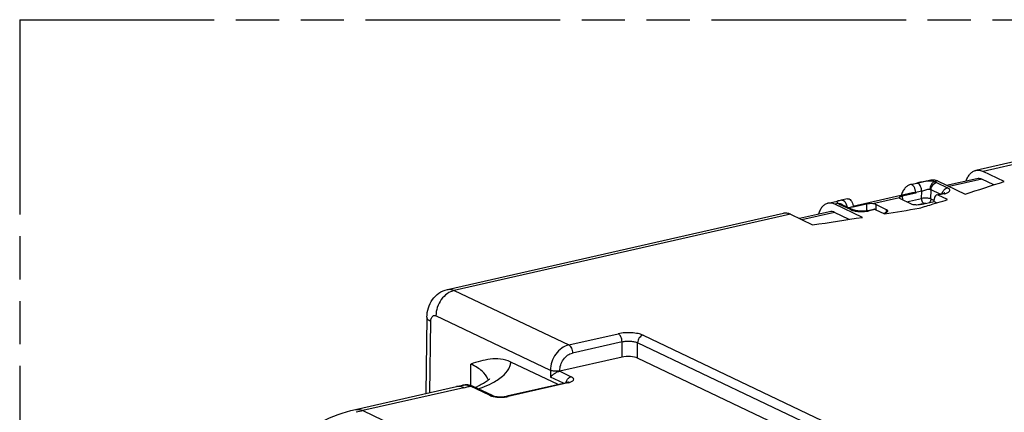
# Model space of a CAD drawing. Header units: millimetres. Extents: x 0 to 210, y 0 to 297.
# Tile 10 of 14: x 50 to 94, y 240 to 258. Entities that reach past the tile are written whole.
import ezdxf

# ---------------------------------------------------------------- set-up
doc = ezdxf.new("R2010")
doc.units = ezdxf.units.MM
doc.header["$LTSCALE"] = 19.36
doc.linetypes.add('PHANTOM', pattern=[0.8, 0.45, -0.05, 0.1, -0.05, 0.1, -0.05])
doc.layers.get('0').update_dxf_attribs({"linetype": 'CONTINUOUS'})
doc.layers.add('DEFAULT_3', color=7, linetype='PHANTOM')

msp = doc.modelspace()

# ---------------------------------------------------------------- linework, layer by layer
at = {"color": 7, "linetype": 'Continuous'}
for p, q in [((107.69687, 254.27769), (92.94492, 250.93738)), ((94.21474, 250.445), (93.27648, 250.8918)), ((90.37262, 250.38567), (90.92569, 250.5109)), ((91.232, 250.46763), (92.46605, 249.87998)), ((91.63644, 250.27504), (92.98948, 250.58141)), ((93.75234, 250.29301), (93.21051, 250.55102)), ((90.07773, 250.31862), (90.29755, 250.36848)), ((86.3198, 249.46798), (86.75287, 249.56604)), ((86.91715, 249.60308), (86.82615, 249.58304)), ((86.82725, 249.58288), (86.82675, 249.58277)), ((87.20369, 249.66785), (86.91715, 249.60308)), ((90.10547, 249.92838), (87.43978, 249.32478)), ((89.51979, 249.7156), (89.51981, 249.71533)), ((90.05649, 249.43195), (89.57248, 249.66244)), ((90.24915, 249.92591), (89.65068, 249.7904)), ((90.24885, 249.9434), (90.24913, 249.92592)), ((91.0725, 249.54274), (91.07706, 249.64145)), ((91.45294, 249.90005), (91.24543, 249.85306)), ((91.66844, 249.63114), (91.25063, 249.83011)), ((91.46422, 249.90269), (91.45299, 249.90006)), ((87.86332, 248.83777), (86.62926, 249.42544)), ((86.97446, 249.40275), (86.94554, 249.42156)), ((86.97474, 249.40317), (87.46509, 249.16966)), ((87.44731, 249.2915), (87.4465, 249.30919)), ((88.0458, 249.427), (87.44733, 249.29148)), ((88.10307, 249.14153), (88.37169, 249.20235)), ((88.43732, 249.19308), (88.85514, 248.99412)), ((88.94692, 249.18072), (88.46292, 249.4112)), ((90.4731, 249.40702), (91.0725, 249.54274)), ((91.03703, 249.43794), (91.24806, 249.50215)), ((91.0725, 249.54274), (91.19296, 249.48538)), ((69.2822, 245.61012), (84.33366, 249.01825)), ((84.63996, 248.97499), (85.63341, 248.50191)), ((86.39745, 249.08876), (85.04441, 248.78239)), ((87.27277, 248.7468), (86.61847, 249.05838)), ((88.7889, 249.02566), (88.86982, 249.04399)), ((68.36492, 244.3773), (68.31411, 240.95265)), ((77.0995, 242.58366), (74.31339, 241.9528)), ((93.00852, 235.29721), (77.79469, 242.54206)), ((74.23869, 241.35824), (72.12065, 242.36685)), ((65.15812, 240.23803), (69.69012, 241.26422)), ((69.95869, 241.32933), (69.95879, 241.32936)), ((70.07037, 241.34804), (69.9588, 241.32936)), ((70.19518, 241.346), (70.07037, 241.34804)), ((70.31899, 241.32112), (70.19518, 241.346)), ((70.43834, 241.27537), (70.31899, 241.32112)), ((71.29901, 240.86552), (70.43826, 241.27541)), ((74.60948, 241.4422), (71.93812, 240.83732))]:
    msp.add_line(p, q, dxfattribs=at)
at = {"color": 9, "linetype": 'Continuous'}
for p, q in [((105.86204, 253.74157), (93.27648, 250.8918)), ((91.232, 250.46763), (91.08411, 250.43415)), ((93.21051, 250.55102), (91.75092, 250.22052)), ((90.5143, 249.68548), (90.51846, 250.00645)), ((90.9309, 249.66055), (90.93591, 250.07354)), ((91.34945, 249.87661), (90.93591, 250.07354)), ((91.18291, 250.39777), (91.67316, 250.16431)), ((89.51981, 249.71533), (88.33111, 249.44617)), ((89.65068, 249.7904), (89.66378, 249.61896)), ((89.8432, 249.53352), (90.5143, 249.68548)), ((90.9309, 249.66055), (91.07478, 249.59203)), ((91.51891, 249.89085), (91.25063, 249.83011)), ((86.77713, 249.45892), (86.62926, 249.42544)), ((87.33589, 249.18219), (86.84548, 249.41572)), ((88.0458, 249.427), (88.04229, 249.12574)), ((88.43732, 249.19308), (88.16904, 249.13234)), ((88.46292, 249.4112), (88.45995, 249.18231)), ((88.93813, 249.0657), (88.94693, 249.18072)), ((90.62764, 249.45255), (90.36733, 249.3936)), ((84.63996, 248.97499), (69.59008, 245.56722)), ((86.61848, 249.05838), (85.15888, 248.72788)), ((69.59008, 245.56722), (74.71217, 243.12808)), ((73.89601, 241.99353), (68.76701, 244.43597)), ((68.49359, 240.99329), (68.54081, 244.17588)), ((74.71217, 243.12808), (76.93184, 243.63068)), ((78.04416, 243.56411), (94.21153, 235.86519)), ((77.10207, 243.2713), (74.88236, 242.76869)), ((77.0995, 242.58366), (77.10207, 243.2713)), ((77.79469, 242.54206), (77.79726, 243.22969)), ((93.96465, 235.53076), (77.79726, 243.22969)), ((70.33072, 241.31662), (70.32979, 242.27536)), ((73.89601, 241.99353), (73.89943, 241.69297)), ((74.48516, 241.41405), (73.89943, 241.69297)), ((74.31316, 241.97349), (74.31339, 241.9528)), ((74.31339, 241.9528), (74.8299, 241.70684)), ((70.02, 241.21825), (65.48799, 240.19206)), ((71.16975, 240.87806), (70.309, 241.28795)), ((74.67545, 241.433), (72.0041, 240.82812)), ((65.48799, 240.19206), (82.70559, 231.99302))]:
    msp.add_line(p, q, dxfattribs=at)
at = {"color": 7, "linetype": 'Continuous'}
for points in [[(91.54517, 249.9291), (91.54906, 249.93196), (91.54355, 249.929), (91.52729, 249.92192), (91.50058, 249.91265), (91.46422, 249.90269)], [(87.49526, 249.15783), (87.48015, 249.16325), (87.46514, 249.16964)], [(87.97069, 249.12105), (87.8913, 249.11575), (87.81079, 249.1147), (87.73338, 249.11765), (87.66413, 249.12375), (87.6032, 249.13225), (87.55119, 249.14244), (87.50988, 249.1532), (87.49526, 249.15783)], [(88.10308, 249.14153), (88.04315, 249.13013), (87.97069, 249.12105)]]:
    msp.add_lwpolyline(points, dxfattribs=at)
for centre, radius, start, end in [((53.25435, 374.22553), 130.38165, 287.502387, 288.3099687), ((95.3505, 228.5117), 22.43327, 102.898178, 103.02004), ((93.43029, 236.8917), 13.83608, 102.767392, 102.893286), ((92.80033, 239.67093), 10.98635, 102.635472, 102.766354), ((51.02674, 381.32923), 137.82647, 286.9672958, 287.1500959), ((86.89585, 249.23751), 0.18348, 64.534812, 75.05542), ((52.40087, 477.07287), 230.97366, 279.0808886, 279.4693464), ((50.04827, 384.551), 141.19354, 286.6063557, 286.8760352), ((50.95317, 486.32674), 240.34011, 278.2965437, 278.8341407), ((67.75299, 249.84088), 8.7927, 282.727323, 284.528028), ((69.03233, 244.89795), 3.95751, 292.214975, 293.736088)]:
    msp.add_arc(centre, radius, start, end, dxfattribs=at)
at = {"color": 9, "linetype": 'Continuous'}
for centre, radius, start, end in [((90.29525, 250.24562), 0.1224, 64.236728, 70.233333), ((86.80313, 249.31974), 0.35176, 33.464429, 36.553742), ((87.79166, 250.54748), 1.44734, 260.211895, 263.642678), ((87.90803, 250.28937), 1.18611, 279.693573, 282.712158), ((67.62695, 251.78807), 10.83733, 282.756887, 283.287225), ((67.74551, 251.28746), 10.32288, 283.28543, 284.378764), ((70.58343, 241.42931), 0.53953, 13.199733, 18.994021), ((71.62414, 242.21084), 1.41564, 260.00517, 263.516426), ((71.73319, 242.03232), 1.2343, 279.777304, 282.678773), ((66.8781, 234.05748), 6.29011, 102.767677, 105.543971)]:
    msp.add_arc(centre, radius, start, end, dxfattribs=at)
at = {"color": 7, "linetype": 'Continuous'}
for centre, major_axis, ratio, start_param, end_param in [((91.24659, 249.54573), (-0.06063, 0.29385), 0.54056658, -0.38837479, 1.13006162), ((88.44192, 248.91066), (-0.07177, 0.29133), 0.52912012, -0.40874238, -0.00998749), ((77.38271, 242.44871), (0.5, 0.00051), 0.32812955, 0.60211717, 2.17260891)]:
    msp.add_ellipse(centre, major_axis=major_axis, ratio=ratio, start_param=start_param, end_param=end_param, dxfattribs=at)
for points, knots in [([(92.50775, 250.47478), (92.53006, 250.53482), (92.58093, 250.64565), (92.68291, 250.78664), (92.80447, 250.88823), (92.89819, 250.92678), (92.94492, 250.93736)], [0, 0, 0, 0, 0.29039706, 0.54968055, 0.78272797, 1, 1, 1, 1]), ([(92.94492, 250.93736), (92.99792, 250.94936), (93.11392, 250.95301), (93.22334, 250.9171), (93.27645, 250.89181)], [0, 0, 0, 0, 0.48016748, 1, 1, 1, 1]), ([(90.90246, 250.46267), (90.81982, 250.4652), (90.64911, 250.44652), (90.48272, 250.4104), (90.39709, 250.3912)], [0, 0, 0, 0, 0.48509707, 1, 1, 1, 1]), ([(91.08411, 250.43415), (91.07012, 250.43843), (91.01074, 250.4542), (90.9492, 250.46124), (90.90246, 250.46267)], [0, 0, 0, 0, 0.23828637, 1, 1, 1, 1]), ([(90.92569, 250.5109), (90.95133, 250.5167), (90.9866, 250.52101), (91.02183, 250.52073), (91.03075, 250.52038)], [0, 0, 0, 0, 0.74657824, 1, 1, 1, 1]), ([(91.08418, 250.43067), (91.07793, 250.42838), (91.05162, 250.41684), (91.02807, 250.39953), (91.01195, 250.38451)], [0, 0, 0, 0, 0.23192808, 1, 1, 1, 1]), ([(91.03075, 250.52038), (91.0389, 250.52006), (91.07217, 250.51778), (91.10515, 250.51174), (91.12952, 250.5054)], [0, 0, 0, 0, 0.24468418, 1, 1, 1, 1]), ([(91.08411, 250.43415), (91.09319, 250.43149), (91.12675, 250.42119), (91.15976, 250.40881), (91.18291, 250.39777)], [0, 0, 0, 0, 0.26944534, 1, 1, 1, 1]), ([(91.12952, 250.5054), (91.13809, 250.50317), (91.17311, 250.49309), (91.20708, 250.4795), (91.23198, 250.46764)], [0, 0, 0, 0, 0.24291724, 1, 1, 1, 1]), ([(92.98948, 250.58141), (93.02483, 250.58942), (93.10217, 250.59176), (93.17513, 250.56787), (93.21051, 250.55102)], [0, 0, 0, 0, 0.48044121, 1, 1, 1, 1]), ([(90.01351, 250.30408), (89.96765, 250.29195), (89.87595, 250.24917), (89.75972, 250.14088), (89.66447, 249.99293), (89.61881, 249.87795), (89.59925, 249.81583)], [0, 0, 0, 0, 0.2136611, 0.44596442, 0.70666479, 1, 1, 1, 1]), ([(90.08292, 250.29571), (90.07719, 250.29844), (90.0553, 250.30718), (90.03016, 250.30849), (90.01351, 250.30408)], [0, 0, 0, 0, 0.26951462, 1, 1, 1, 1]), ([(90.17428, 250.20662), (90.16779, 250.21685), (90.14325, 250.25174), (90.11063, 250.28251), (90.08292, 250.29571)], [0, 0, 0, 0, 0.28304489, 1, 1, 1, 1]), ([(90.24885, 249.9434), (90.24825, 249.99044), (90.23426, 250.08244), (90.19834, 250.16865), (90.17428, 250.20662)], [0, 0, 0, 0, 0.51143629, 1, 1, 1, 1]), ([(90.88722, 250.09474), (90.89171, 250.09313), (90.9083, 250.08694), (90.92454, 250.07973), (90.93591, 250.07356)], [0, 0, 0, 0, 0.26942492, 1, 1, 1, 1]), ([(90.97899, 250.34836), (90.96554, 250.33118), (90.91663, 250.25502), (90.89179, 250.16371), (90.88939, 250.09529)], [0, 0, 0, 0, 0.24170704, 1, 1, 1, 1]), ([(90.93591, 250.07354), (90.93913, 250.14736), (90.9916, 250.28936), (91.1159, 250.38262), (91.18289, 250.39778)], [0, 0, 0, 0, 0.51825375, 1, 1, 1, 1]), ([(86.82644, 249.58269), (86.81052, 249.57909), (86.78241, 249.57253), (86.7501, 249.56382), (86.73086, 249.55633), (86.72158, 249.55119), (86.71532, 249.54564), (86.71247, 249.53564), (86.72208, 249.5223), (86.73658, 249.50609), (86.75611, 249.4842), (86.76986, 249.46795), (86.77713, 249.45892)], [0, 0, 0, 0, 0.21556939, 0.38155732, 0.44161897, 0.48764389, 0.52174913, 0.54912947, 0.6165012, 0.71768848, 0.84675819, 1, 1, 1, 1]), ([(87.20369, 249.66785), (87.20905, 249.66927), (87.23224, 249.67305), (87.25626, 249.66697), (87.27234, 249.65931)], [0, 0, 0, 0, 0.23742117, 1, 1, 1, 1]), ([(87.27234, 249.65931), (87.3037, 249.64437), (87.36203, 249.58652), (87.39758, 249.51576), (87.41277, 249.4746)], [0, 0, 0, 0, 0.44186783, 1, 1, 1, 1]), ([(89.6507, 249.79041), (89.63193, 249.78617), (89.59849, 249.77754), (89.55648, 249.76124), (89.52688, 249.74286), (89.51917, 249.72356), (89.51978, 249.7156)], [0, 0, 0, 0, 0.36204306, 0.64719188, 0.84992808, 1, 1, 1, 1]), ([(89.57248, 249.66244), (89.56498, 249.66601), (89.54326, 249.67759), (89.52127, 249.69834), (89.51981, 249.71533)], [0, 0, 0, 0, 0.327533, 1, 1, 1, 1]), ([(90.24913, 249.92592), (90.23706, 249.92888), (90.18977, 249.93792), (90.1403, 249.93622), (90.10547, 249.92836)], [0, 0, 0, 0, 0.25822997, 1, 1, 1, 1]), ([(86.3198, 249.46798), (86.2724, 249.45724), (86.17712, 249.41635), (86.05622, 249.30732), (85.95755, 249.1562), (85.91061, 249.03813), (85.8906, 248.97422)], [0, 0, 0, 0, 0.21356849, 0.44505625, 0.70572897, 1, 1, 1, 1]), ([(86.62925, 249.42544), (86.57968, 249.44905), (86.47754, 249.48258), (86.36926, 249.47918), (86.3198, 249.46798)], [0, 0, 0, 0, 0.51983823, 1, 1, 1, 1]), ([(86.84548, 249.41572), (86.83875, 249.419), (86.81475, 249.4313), (86.7917, 249.44596), (86.77713, 249.45892)], [0, 0, 0, 0, 0.27749452, 1, 1, 1, 1]), ([(86.77714, 249.45958), (86.80661, 249.46281), (86.86615, 249.46021), (86.9214, 249.43726), (86.94551, 249.42158)], [0, 0, 0, 0, 0.50758617, 1, 1, 1, 1]), ([(86.84548, 249.41572), (86.8537, 249.41759), (86.88599, 249.42308), (86.91968, 249.42105), (86.94317, 249.41478)], [0, 0, 0, 0, 0.25759903, 1, 1, 1, 1]), ([(87.41277, 249.4746), (87.42752, 249.43465), (87.44101, 249.3792), (87.44589, 249.32299), (87.4465, 249.30919)], [0, 0, 0, 0, 0.75509699, 1, 1, 1, 1]), ([(88.33111, 249.44617), (88.28269, 249.45274), (88.18617, 249.45159), (88.09139, 249.43736), (88.04575, 249.427)], [0, 0, 0, 0, 0.51074159, 1, 1, 1, 1]), ([(88.46292, 249.4112), (88.45419, 249.41536), (88.41182, 249.43232), (88.36668, 249.44134), (88.33111, 249.44617)], [0, 0, 0, 0, 0.21209169, 1, 1, 1, 1]), ([(88.99962, 249.12259), (89.00002, 249.12777), (88.99727, 249.14281), (88.97801, 249.1641), (88.95854, 249.17519), (88.94692, 249.18072)], [0, 0, 0, 0, 0.18894255, 0.53205863, 1, 1, 1, 1]), ([(90.4731, 249.40702), (90.43784, 249.39904), (90.36303, 249.38922), (90.25112, 249.38862), (90.14696, 249.40127), (90.08294, 249.41936), (90.05649, 249.43195)], [0, 0, 0, 0, 0.25657886, 0.533099, 0.79211078, 1, 1, 1, 1]), ([(84.63991, 248.97501), (84.59056, 248.99852), (84.48962, 249.03208), (84.38234, 249.02926), (84.33366, 249.01824)], [0, 0, 0, 0, 0.52268981, 1, 1, 1, 1]), ([(86.61847, 249.05838), (86.58309, 249.07523), (86.51013, 249.09911), (86.4328, 249.09676), (86.39745, 249.08875)], [0, 0, 0, 0, 0.51955049, 1, 1, 1, 1]), ([(88.86982, 249.04399), (88.87765, 249.04576), (88.9055, 249.05274), (88.93292, 249.06218), (88.9514, 249.07153)], [0, 0, 0, 0, 0.27926943, 1, 1, 1, 1]), ([(88.9514, 249.07153), (88.95482, 249.07325), (88.96677, 249.07973), (88.97807, 249.08767), (88.98497, 249.09461)], [0, 0, 0, 0, 0.28129896, 1, 1, 1, 1]), ([(68.36492, 244.3773), (68.36697, 244.51521), (68.40644, 244.79164), (68.58769, 245.17054), (68.88761, 245.46684), (69.14754, 245.57963), (69.2822, 245.61012)], [0, 0, 0, 0, 0.25039692, 0.49942476, 0.74933696, 1, 1, 1, 1]), ([(72.12065, 242.36685), (71.97394, 242.43671), (71.66399, 242.52067), (71.19757, 242.50459), (70.75728, 242.40797), (70.47235, 242.31956), (70.32979, 242.27536)], [0, 0, 0, 0, 0.26549596, 0.51261364, 0.75613675, 1, 1, 1, 1]), ([(74.31339, 241.9528), (74.26931, 241.94282), (74.18352, 241.90917), (74.0691, 241.84351), (73.97332, 241.77097), (73.92057, 241.7188), (73.89943, 241.69297)], [0, 0, 0, 0, 0.27384297, 0.5528444, 0.79778396, 1, 1, 1, 1]), ([(71.16214, 241.60865), (71.15177, 241.59511), (71.10763, 241.55323), (71.00806, 241.47506), (70.83993, 241.37545), (70.70346, 241.30958), (70.62533, 241.27521)], [0, 0, 0, 0, 0.0804986, 0.28538258, 0.59713984, 1, 1, 1, 1]), ([(74.65222, 241.45327), (74.64896, 241.4523), (74.63481, 241.44825), (74.62052, 241.4447), (74.60948, 241.4422)], [0, 0, 0, 0, 0.23091718, 1, 1, 1, 1]), ([(74.70407, 241.47205), (74.70524, 241.47295), (74.71118, 241.4769), (74.69195, 241.46626), (74.67977, 241.46252), (74.66165, 241.45606), (74.65222, 241.45327)], [0, 0, 0, 0, 0.06922539, 0.21475838, 0.53832848, 1, 1, 1, 1]), ([(71.29901, 240.86552), (71.32393, 240.85365), (71.39431, 240.83385), (71.51733, 240.81413), (71.6665, 240.80725), (71.77065, 240.81261), (71.82234, 240.81836)], [0, 0, 0, 0, 0.15631237, 0.41046597, 0.70546784, 1, 1, 1, 1]), ([(71.82234, 240.81836), (71.83277, 240.81952), (71.87159, 240.82434), (71.91021, 240.83099), (71.93812, 240.83732)], [0, 0, 0, 0, 0.26831446, 1, 1, 1, 1]), ([(62.22384, 238.80812), (62.66187, 239.15145), (63.59274, 239.74402), (64.63325, 240.11918), (65.15812, 240.23803)], [0, 0, 0, 0, 0.50840102, 1, 1, 1, 1])]:
    msp.add_open_spline(points, degree=3, knots=knots, dxfattribs=at)
for points in [[(90.51846, 250.00645), (90.42858, 249.98546), (90.33832, 249.96606), (90.24885, 249.94339)], [(91.01195, 250.38451), (91.00002, 250.37339), (90.98904, 250.3612), (90.97899, 250.34836)], [(87.4465, 249.30918), (87.38668, 249.29691), (87.32712, 249.28337), (87.26756, 249.26991)], [(88.98497, 249.09461), (88.98871, 249.09837), (88.99212, 249.10256), (88.99473, 249.10718)], [(88.99473, 249.10718), (88.99737, 249.11187), (88.99921, 249.11721), (88.99962, 249.12259)]]:
    msp.add_open_spline(points, degree=3, dxfattribs=at)
at = {"color": 9, "linetype": 'Continuous'}
for points, knots in [([(90.28245, 250.36504), (90.28675, 250.36601), (90.30488, 250.3687), (90.3236, 250.36549), (90.33664, 250.36081)], [0, 0, 0, 0, 0.24172377, 1, 1, 1, 1]), ([(90.51846, 250.00645), (90.51619, 250.07741), (90.49114, 250.18471), (90.42226, 250.3006), (90.37344, 250.34396), (90.34845, 250.35585)], [0, 0, 0, 0, 0.52943814, 0.79362438, 1, 1, 1, 1]), ([(90.51846, 250.00645), (90.54799, 250.01894), (90.61023, 250.04152), (90.72994, 250.08249), (90.8265, 250.10145), (90.88722, 250.09474)], [0, 0, 0, 0, 0.25211184, 0.51956091, 1, 1, 1, 1]), ([(91.43363, 249.89571), (91.43541, 249.90429), (91.44405, 249.93962), (91.45797, 249.97363), (91.47102, 249.99794)], [0, 0, 0, 0, 0.24106334, 1, 1, 1, 1]), ([(91.47102, 249.99794), (91.4938, 250.04039), (91.5511, 250.11212), (91.63312, 250.15525), (91.67315, 250.16431)], [0, 0, 0, 0, 0.54000022, 1, 1, 1, 1]), ([(91.59345, 249.91088), (91.63634, 249.92449), (91.69457, 249.94747), (91.75256, 249.99476), (91.77549, 250.02971), (91.77862, 250.06823), (91.75996, 250.10486), (91.72338, 250.13775), (91.6916, 250.15553), (91.67316, 250.16431)], [0, 0, 0, 0, 0.33510086, 0.45628149, 0.55296424, 0.63791516, 0.73055353, 0.84789225, 1, 1, 1, 1]), ([(86.94086, 249.60839), (86.94575, 249.6095), (86.96807, 249.61254), (86.99106, 249.60667), (87.00677, 249.59919)], [0, 0, 0, 0, 0.22384783, 1, 1, 1, 1]), ([(87.00677, 249.59919), (87.0094, 249.59794), (87.02041, 249.59226), (87.0307, 249.58524), (87.03815, 249.57937)], [0, 0, 0, 0, 0.23462749, 1, 1, 1, 1]), ([(87.03815, 249.57937), (87.04232, 249.57608), (87.05987, 249.56107), (87.07512, 249.54349), (87.08569, 249.52924)], [0, 0, 0, 0, 0.23057326, 1, 1, 1, 1]), ([(90.9309, 249.66055), (90.90368, 249.67189), (90.83943, 249.68748), (90.73608, 249.69891), (90.62496, 249.69963), (90.55018, 249.69215), (90.5143, 249.68548)], [0, 0, 0, 0, 0.21003706, 0.4666133, 0.74009088, 1, 1, 1, 1]), ([(90.5365, 249.57285), (90.53312, 249.58224), (90.52173, 249.61886), (90.5152, 249.65713), (90.5143, 249.68548)], [0, 0, 0, 0, 0.26034101, 1, 1, 1, 1]), ([(90.5676, 249.51015), (90.56451, 249.51477), (90.55214, 249.5346), (90.54251, 249.55609), (90.5365, 249.57285)], [0, 0, 0, 0, 0.23783521, 1, 1, 1, 1]), ([(90.9309, 249.66055), (90.93025, 249.64592), (90.92054, 249.58444), (90.88875, 249.52554), (90.85393, 249.49321)], [0, 0, 0, 0, 0.23548284, 1, 1, 1, 1]), ([(91.51891, 249.89085), (91.51369, 249.89334), (91.49295, 249.90171), (91.46922, 249.90376), (91.45304, 249.90006)], [0, 0, 0, 0, 0.25852926, 1, 1, 1, 1]), ([(91.51891, 249.89085), (91.52551, 249.89235), (91.55055, 249.89827), (91.57537, 249.90515), (91.59345, 249.91088)], [0, 0, 0, 0, 0.26305634, 1, 1, 1, 1]), ([(87.09657, 249.51371), (87.10665, 249.49848), (87.14279, 249.43406), (87.16394, 249.36173), (87.17177, 249.30682)], [0, 0, 0, 0, 0.24770752, 1, 1, 1, 1]), ([(87.33585, 249.18221), (87.35701, 249.187), (87.40152, 249.19075), (87.44501, 249.17914), (87.46506, 249.16959)], [0, 0, 0, 0, 0.4941401, 1, 1, 1, 1]), ([(87.33587, 249.18219), (87.35042, 249.17526), (87.41798, 249.14751), (87.48961, 249.1309), (87.54561, 249.12121)], [0, 0, 0, 0, 0.22090724, 1, 1, 1, 1]), ([(87.6314, 249.10904), (87.65394, 249.1065), (87.74635, 249.09806), (87.83942, 249.09676), (87.90947, 249.09974)], [0, 0, 0, 0, 0.24439205, 1, 1, 1, 1]), ([(87.90947, 249.09974), (87.92644, 249.10047), (87.99281, 249.10424), (88.05899, 249.11183), (88.10775, 249.1202)], [0, 0, 0, 0, 0.25567487, 1, 1, 1, 1]), ([(88.1031, 249.14152), (88.1193, 249.14524), (88.14306, 249.14321), (88.16381, 249.13483), (88.16904, 249.13234)], [0, 0, 0, 0, 0.74146591, 1, 1, 1, 1]), ([(90.62764, 249.45255), (90.62241, 249.45504), (90.59857, 249.46985), (90.57992, 249.49178), (90.5676, 249.51015)], [0, 0, 0, 0, 0.20757725, 1, 1, 1, 1]), ([(90.70239, 249.45784), (90.6959, 249.4582), (90.67089, 249.45885), (90.6457, 249.45664), (90.62764, 249.45255)], [0, 0, 0, 0, 0.25997522, 1, 1, 1, 1]), ([(69.2822, 245.61012), (69.33128, 245.62124), (69.43907, 245.62432), (69.54062, 245.59077), (69.59008, 245.56722)], [0, 0, 0, 0, 0.47876468, 1, 1, 1, 1]), ([(69.59008, 245.56722), (69.47749, 245.54172), (69.25345, 245.43507), (68.98925, 245.16629), (68.81179, 244.82134), (68.76688, 244.56297), (68.76701, 244.43597)], [0, 0, 0, 0, 0.23185198, 0.48381415, 0.74492762, 1, 1, 1, 1]), ([(68.54081, 244.17588), (68.51442, 244.1896), (68.46729, 244.21773), (68.40987, 244.26721), (68.37327, 244.32034), (68.36464, 244.35934), (68.36492, 244.3773)], [0, 0, 0, 0, 0.31895855, 0.58621829, 0.80731186, 1, 1, 1, 1]), ([(68.54081, 244.17588), (68.54147, 244.2205), (68.54904, 244.28498), (68.57811, 244.36068), (68.60602, 244.40399), (68.64072, 244.43486), (68.69513, 244.45729), (68.74104, 244.44834), (68.76701, 244.43597)], [0, 0, 0, 0, 0.3226071, 0.46131215, 0.58347428, 0.69169689, 0.7920343, 1, 1, 1, 1]), ([(78.04416, 243.56411), (77.97352, 243.59775), (77.80257, 243.64599), (77.5245, 243.67971), (77.22573, 243.67818), (77.02601, 243.652), (76.93184, 243.63068)], [0, 0, 0, 0, 0.20794253, 0.46693052, 0.74338619, 1, 1, 1, 1]), ([(77.10207, 243.2713), (77.10121, 243.34702), (77.07546, 243.45964), (77.0037, 243.57771), (76.95563, 243.61936), (76.93185, 243.63068)], [0, 0, 0, 0, 0.55140991, 0.80822336, 1, 1, 1, 1]), ([(78.04415, 243.56411), (77.97556, 243.54858), (77.84874, 243.45191), (77.79833, 243.30511), (77.79726, 243.22969)], [0, 0, 0, 0, 0.48252497, 1, 1, 1, 1]), ([(74.71217, 243.12808), (74.59969, 243.1026), (74.37591, 242.99576), (74.11305, 242.72594), (73.93787, 242.37968), (73.89495, 242.12076), (73.89601, 241.99353)], [0, 0, 0, 0, 0.23165565, 0.48334119, 0.74442684, 1, 1, 1, 1]), ([(74.71217, 243.12808), (74.73702, 243.11624), (74.78474, 243.074), (74.85603, 242.95592), (74.88153, 242.84444), (74.88239, 242.76869)], [0, 0, 0, 0, 0.20046041, 0.44843253, 1, 1, 1, 1]), ([(77.10207, 243.2713), (77.16089, 243.28533), (77.28578, 243.30228), (77.47257, 243.30441), (77.64635, 243.2822), (77.75323, 243.25143), (77.79726, 243.22969)], [0, 0, 0, 0, 0.25689671, 0.53302336, 0.79135927, 1, 1, 1, 1]), ([(74.31316, 241.97349), (74.31213, 242.06263), (74.34157, 242.24405), (74.46351, 242.48682), (74.64712, 242.676), (74.80366, 242.75086), (74.88236, 242.76869)], [0, 0, 0, 0, 0.25581735, 0.51688787, 0.76842522, 1, 1, 1, 1]), ([(71.09358, 241.60491), (71.04657, 241.74178), (70.88443, 241.93395), (70.60473, 242.13388), (70.42706, 242.22912), (70.32979, 242.27544)], [0, 0, 0, 0, 0.41917798, 0.68794729, 1, 1, 1, 1]), ([(71.26601, 241.41844), (71.43376, 241.50537), (71.72159, 241.68086), (71.95844, 241.9308), (72.03014, 242.0587)], [0, 0, 0, 0, 0.5630461, 1, 1, 1, 1]), ([(72.03014, 242.0587), (72.05734, 242.1072), (72.10105, 242.2069), (72.11903, 242.31464), (72.12065, 242.36685)], [0, 0, 0, 0, 0.51561905, 1, 1, 1, 1]), ([(74.31316, 241.97352), (74.27783, 241.96553), (74.203, 241.95543), (74.09103, 241.9538), (73.98684, 241.96493), (73.92263, 241.98163), (73.89601, 241.99353)], [0, 0, 0, 0, 0.25709177, 0.53396213, 0.79299088, 1, 1, 1, 1]), ([(74.62449, 241.53434), (74.64636, 241.57687), (74.70349, 241.65146), (74.78731, 241.69719), (74.8299, 241.70684)], [0, 0, 0, 0, 0.52269666, 1, 1, 1, 1]), ([(74.74972, 241.45287), (74.79313, 241.4665), (74.85226, 241.48942), (74.91154, 241.53677), (74.93497, 241.57243), (74.93703, 241.61183), (74.91672, 241.64836), (74.87957, 241.68059), (74.84796, 241.69824), (74.8299, 241.70684)], [0, 0, 0, 0, 0.33552092, 0.45816558, 0.55536358, 0.64065018, 0.7345242, 0.85249376, 1, 1, 1, 1]), ([(69.90908, 241.25892), (69.8906, 241.26366), (69.81866, 241.27829), (69.74309, 241.27621), (69.69012, 241.26422)], [0, 0, 0, 0, 0.26000374, 1, 1, 1, 1]), ([(70.02, 241.21825), (70.01084, 241.22261), (69.97488, 241.23877), (69.93743, 241.25164), (69.90908, 241.25892)], [0, 0, 0, 0, 0.25741088, 1, 1, 1, 1]), ([(69.95877, 241.32935), (70.01419, 241.34371), (70.13664, 241.35059), (70.25265, 241.3141), (70.309, 241.28795)], [0, 0, 0, 0, 0.47962767, 1, 1, 1, 1]), ([(70.43818, 241.27534), (70.41817, 241.28489), (70.37468, 241.29649), (70.33017, 241.29274), (70.309, 241.28795)], [0, 0, 0, 0, 0.50536331, 1, 1, 1, 1]), ([(70.67316, 241.16405), (70.7271, 241.18338), (70.92856, 241.25879), (71.12588, 241.34583), (71.26601, 241.41844)], [0, 0, 0, 0, 0.26634506, 1, 1, 1, 1]), ([(74.67545, 241.433), (74.67272, 241.4343), (74.66209, 241.43894), (74.65079, 241.44208), (74.6423, 241.44331)], [0, 0, 0, 0, 0.26057005, 1, 1, 1, 1]), ([(74.67545, 241.433), (74.68194, 241.43447), (74.70689, 241.44036), (74.73162, 241.44719), (74.74972, 241.45287)], [0, 0, 0, 0, 0.25951371, 1, 1, 1, 1]), ([(71.16975, 240.87806), (71.18085, 240.88057), (71.22411, 240.88713), (71.26979, 240.87943), (71.299, 240.86551)], [0, 0, 0, 0, 0.26017694, 1, 1, 1, 1]), ([(71.16975, 240.87806), (71.18392, 240.87131), (71.25113, 240.84354), (71.32237, 240.82659), (71.37844, 240.81668)], [0, 0, 0, 0, 0.21606856, 1, 1, 1, 1]), ([(71.46429, 240.80425), (71.4868, 240.80167), (71.57912, 240.7931), (71.67211, 240.79185), (71.74209, 240.79492)], [0, 0, 0, 0, 0.24444151, 1, 1, 1, 1]), ([(71.74209, 240.79492), (71.75945, 240.79568), (71.82663, 240.79961), (71.89361, 240.80746), (71.9428, 240.81595)], [0, 0, 0, 0, 0.25828613, 1, 1, 1, 1]), ([(71.93812, 240.83732), (71.94335, 240.8385), (71.96574, 240.84137), (71.98867, 240.83547), (72.0041, 240.82812)], [0, 0, 0, 0, 0.23865154, 1, 1, 1, 1]), ([(65.15812, 240.23803), (65.2107, 240.24994), (65.3262, 240.25326), (65.43499, 240.2173), (65.48799, 240.19206)], [0, 0, 0, 0, 0.4787607, 1, 1, 1, 1])]:
    msp.add_open_spline(points, degree=3, knots=knots, dxfattribs=at)
for points in [[(74.59038, 241.43811), (74.59728, 241.47144), (74.60893, 241.50407), (74.62449, 241.53434)], [(74.6423, 241.44331), (74.63147, 241.44487), (74.62016, 241.44461), (74.60948, 241.4422)]]:
    msp.add_open_spline(points, degree=3, dxfattribs=at)
at = {"layer": 'DEFAULT_3', "color": 91, "linetype": 'PHANTOM', "true_color": 0x80ff80}
for q in [(50.12864, 207.68), (150.12864, 257.68)]:
    msp.add_line((50.12864, 257.68), q, dxfattribs=at)

doc.saveas('drawing.dxf')
